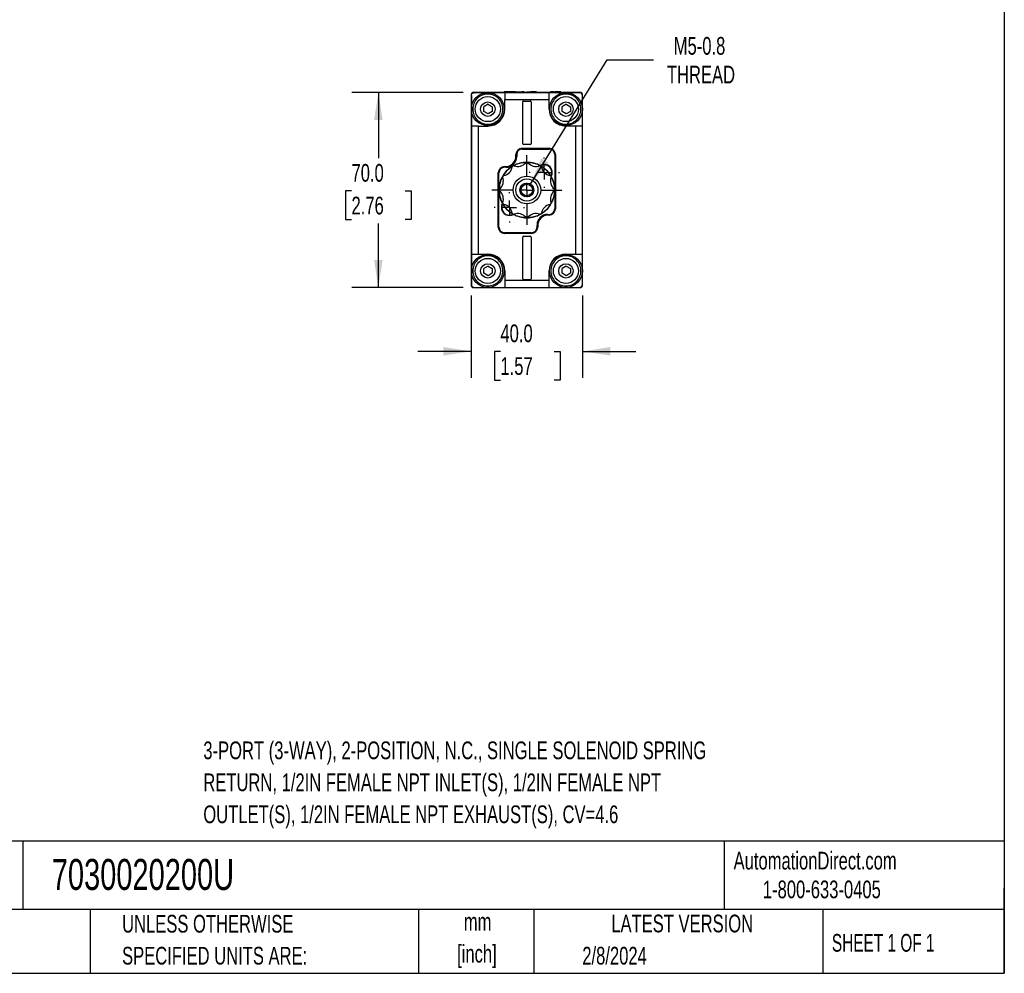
# Model space of a CAD drawing. Header units: millimetres. Extents: x 19 to 819, y 19 to 629.
# Tile 3 of 7: x 466 to 819, y 19 to 361. Entities that reach past the tile are written whole.
import ezdxf

# ---------------------------------------------------------------- set-up
doc = ezdxf.new("R2010")
doc.units = ezdxf.units.MM
doc.header["$LTSCALE"] = 3
doc.linetypes.add('CENTERX2', pattern=[20.32, 12.7, -2.54, 2.54, -2.54])
doc.layers.add('CENTER', color=40, linetype='CENTERX2')
doc.layers.add('DIMENSIONS', color=140, linetype='Continuous', lineweight=25)
doc.layers.add('TEXT', color=140, linetype='Continuous', lineweight=25)
doc.styles.add('SLDTEXTSTYLE0', font='TXT', dxfattribs={"width": 0.7})
doc.styles.add('SLDTEXTSTYLE1', font='TXT', dxfattribs={"width": 0.65})
doc.dimstyles.new('SLDDIMSTYLE2', dxfattribs={"dimtxt": 6.474023, "dimasz": 9.906, "dimexe": 0, "dimexo": 0.0625, "dimgap": 1.618506, "dimtad": 0, "dimtih": 1, "dimtoh": 1, "dimrnd": 1e-09, "dimzin": 4, "dimdsep": 46, "dimtxsty": 'SLDTEXTSTYLE0', "dimsah": 1, "dimcen": 0.09, "dimadec": 0, "dimazin": 1, "dimtfac": 1, "dimtmove": 0, "dimatfit": 0, "dimfxl": 0, "dimfrac": 2, "dimtolj": 1, "dimtzin": 12, "dimarcsym": 0})
doc.dimstyles.new('SLDDIMSTYLE3', dxfattribs={"dimtxt": 6.474023, "dimasz": 9.906, "dimexe": 0, "dimexo": 0.0625, "dimgap": 1.618506, "dimtad": 0, "dimtih": 1, "dimtoh": 1, "dimrnd": 1e-09, "dimzin": 4, "dimdsep": 46, "dimtxsty": 'SLDTEXTSTYLE0', "dimsah": 1, "dimcen": 0.09, "dimadec": 0, "dimazin": 1, "dimtfac": 1, "dimtofl": 0, "dimtmove": 0, "dimatfit": 3, "dimfxl": 0, "dimfrac": 2, "dimtolj": 1, "dimtzin": 12, "dimarcsym": 0})
doc.dimstyles.new('SLDDIMSTYLE4', dxfattribs={"dimtxt": 6.474023, "dimasz": 9.906, "dimexe": 0, "dimexo": 0.0625, "dimgap": 1.618506, "dimtad": 0, "dimtih": 1, "dimtoh": 1, "dimrnd": 1e-09, "dimzin": 12, "dimdsep": 46, "dimtxsty": 'SLDTEXTSTYLE0', "dimsah": 1, "dimcen": 0, "dimadec": 0, "dimazin": 3, "dimtfac": 1, "dimtofl": 0, "dimtmove": 0, "dimatfit": 3, "dimfxl": 0, "dimfrac": 2, "dimtolj": 1, "dimtzin": 12, "dimarcsym": 0})

# ---------------------------------------------------------------- blocks, each defined once
blk = doc.blocks.new('_D_9')
at = {"layer": 'DIMENSIONS'}
for p, q in [((627.96, 262.11), (627.96, 232.55)), ((667.96, 262.11), (667.96, 232.55)), ((627.96, 242.07), (608.91, 242.07)), ((638.48, 242.07), (636.31, 242.07)), ((636.31, 242.07), (636.31, 231.78)), ((657.72, 242.07), (659.89, 242.07)), ((659.89, 242.07), (659.89, 231.78)), ((667.96, 242.07), (687.01, 242.07)), ((636.31, 231.78), (638.48, 231.78)), ((659.89, 231.78), (657.72, 231.78))]:
    blk.add_line(p, q, dxfattribs=at)
for points in [[(627.96, 242.07), (618.06, 243.6), (618.06, 240.55)], [(667.96, 242.07), (677.87, 240.55), (677.87, 243.6)]]:
    blk.add_solid(points, dxfattribs=at)
at = {"layer": 'DIMENSIONS', "char_height": 6.35, "attachment_point": 1, "style": 'SLDTEXTSTYLE0'}
for s, insert in [('40.0', (638.48, 251.71)), ('1.57', (638.48, 239.97))]:
    blk.add_mtext(s, dxfattribs=dict(at, insert=insert))
blk = doc.blocks.new('_D_10')
at = {"layer": 'DIMENSIONS'}
for p, q in [((625.15, 334.92), (585.18, 334.92)), ((594.71, 334.92), (594.71, 311.36)), ((585.09, 299.62), (582.91, 299.62)), ((582.91, 299.62), (582.91, 289.34)), ((604.32, 299.62), (606.5, 299.62)), ((606.5, 299.62), (606.5, 289.34)), ((582.91, 289.34), (585.09, 289.34)), ((594.71, 264.92), (594.71, 287.89)), ((606.5, 289.34), (604.32, 289.34)), ((625.15, 264.92), (585.18, 264.92))]:
    blk.add_line(p, q, dxfattribs=at)
for points in [[(594.71, 334.92), (593.18, 325.02), (596.23, 325.02)], [(594.71, 264.92), (596.23, 274.83), (593.18, 274.83)]]:
    blk.add_solid(points, dxfattribs=at)
at = {"layer": 'DIMENSIONS', "char_height": 6.35, "attachment_point": 1, "style": 'SLDTEXTSTYLE0'}
for s, insert in [('70.0', (585.09, 309.26)), ('2.76', (585.09, 297.52))]:
    blk.add_mtext(s, dxfattribs=dict(at, insert=insert))
blk = doc.blocks.new('_D_11')
at = {"layer": 'DIMENSIONS'}
for p, q in [((649.27, 302.05), (676.74, 346.6)), ((676.74, 346.6), (693.4, 346.6))]:
    blk.add_line(p, q, dxfattribs=at)
blk.add_solid([(649.27, 302.05), (655.77, 309.69), (653.17, 311.29)], dxfattribs=at)
at = {"layer": 'DIMENSIONS', "char_height": 6.35, "attachment_point": 1, "style": 'SLDTEXTSTYLE0'}
for s, insert in [('M5-0.8', (700.62, 354.79)), ('THREAD', (698.17, 344.5))]:
    blk.add_mtext(s, dxfattribs=dict(at, insert=insert))
blk = doc.blocks.new('SW_CENTERMARKSYMBOL_3')
at = {"layer": 'CENTER', "color": 0}
for p, q in [((0, 5.08), (0, 12.54)), ((-5.08, 0), (-12.54, 0)), ((0, 0), (-2.54, 0)), ((0, 0), (0, 2.54)), ((0, 0), (0, -2.54)), ((0, 0), (2.54, 0)), ((5.08, 0), (12.54, 0)), ((0, -5.08), (0, -12.54))]:
    blk.add_line(p, q, dxfattribs=at)
blk = doc.blocks.new('SW_CENTERMARKSYMBOL_4')
at = {"layer": 'CENTER', "color": 0}
for p, q in [((0, 5.08), (0, 5.44)), ((-5.08, 0), (-5.44, 0)), ((0, 0), (-2.54, 0)), ((0, 0), (0, 2.54)), ((0, 0), (0, -2.54)), ((0, 0), (2.54, 0)), ((5.08, 0), (5.44, 0)), ((0, -5.08), (0, -5.44))]:
    blk.add_line(p, q, dxfattribs=at)
blk = doc.blocks.new('SW_CENTERMARKSYMBOL_5')
at = {"layer": 'CENTER', "color": 0}
for p, q in [((0, 5.08), (0, 5.44)), ((-5.08, 0), (-5.44, 0)), ((0, 0), (-2.54, 0)), ((0, 0), (0, 2.54)), ((0, 0), (0, -2.54)), ((0, 0), (2.54, 0)), ((5.08, 0), (5.44, 0)), ((0, -5.08), (0, -5.44))]:
    blk.add_line(p, q, dxfattribs=at)

msp = doc.modelspace()

# ---------------------------------------------------------------- linework, layer by layer
for p, q in [((627.962, 333.925), (627.962, 265.925)), ((639.872, 334.925), (628.962, 334.925)), ((640.012, 334.825), (633.962, 334.825)), ((639.872, 335.125), (639.872, 334.825)), ((640.525, 335.125), (639.872, 335.125)), ((655.912, 334.825), (640.012, 334.825)), ((640.012, 334.825), (640.012, 332.325)), ((640.012, 328.925), (640.012, 332.325)), ((640.012, 332.325), (655.912, 332.325)), ((640.525, 335.125), (640.525, 334.825)), ((641.526, 335.125), (640.525, 335.125)), ((641.526, 334.825), (641.526, 335.125)), ((641.922, 335.125), (641.526, 335.125)), ((641.922, 335.125), (641.922, 334.825)), ((642.924, 335.125), (641.922, 335.125)), ((642.924, 335.125), (642.924, 334.825)), ((643.576, 335.125), (642.924, 335.125)), ((643.576, 335.125), (643.576, 334.825)), ((643.728, 335.125), (643.576, 335.125)), ((643.728, 334.825), (643.728, 335.125)), ((643.728, 335.125), (646.276, 335.125)), ((646.276, 335.125), (646.276, 334.825)), ((646.475, 335.125), (646.276, 335.125)), ((646.475, 335.125), (646.475, 334.825)), ((647.034, 335.125), (646.475, 335.125)), ((647.034, 335.125), (647.034, 334.825)), ((647.917, 334.925), (647.034, 334.925)), ((647.917, 334.825), (647.917, 335.125)), ((647.917, 335.125), (648.826, 335.125)), ((648.826, 335.125), (648.826, 334.825)), ((648.826, 335.125), (649.235, 335.125)), ((649.235, 334.825), (649.235, 335.125)), ((651.462, 335.125), (649.235, 335.125)), ((651.462, 335.125), (651.462, 334.825)), ((656.472, 334.925), (651.462, 334.925)), ((655.912, 332.325), (655.912, 334.825)), ((661.962, 334.825), (655.912, 334.825)), ((655.912, 328.925), (655.912, 332.325)), ((656.472, 335.125), (656.472, 334.825)), ((656.472, 335.125), (656.472, 334.825)), ((657.639, 335.125), (656.472, 335.125)), ((656.472, 335.125), (656.472, 335.125)), ((657.639, 335.125), (657.639, 334.825)), ((657.639, 335.125), (658.131, 335.125)), ((658.131, 335.125), (658.131, 334.825)), ((658.613, 335.125), (658.131, 335.125)), ((658.613, 335.125), (658.613, 334.825)), ((660.062, 335.125), (658.613, 335.125)), ((660.062, 335.125), (660.062, 334.825)), ((660.13, 335.125), (660.062, 335.125)), ((660.13, 335.125), (660.13, 334.825)), ((666.962, 334.925), (660.13, 334.925)), ((667.962, 265.925), (667.962, 333.925)), ((628.062, 328.925), (628.062, 322.875)), ((634.062, 330.657), (632.562, 329.791)), ((632.562, 328.059), (632.562, 329.791)), ((634.062, 330.657), (635.562, 329.791)), ((635.562, 329.791), (635.562, 328.059)), ((646.462, 316.525), (646.462, 331.525)), ((646.762, 331.825), (649.162, 331.825)), ((649.462, 331.525), (649.462, 316.525)), ((662.062, 330.657), (660.562, 329.791)), ((660.562, 328.059), (660.562, 329.791)), ((662.062, 330.657), (663.562, 329.791)), ((663.562, 329.791), (663.562, 328.059)), ((667.862, 322.875), (667.862, 328.925)), ((634.062, 327.192), (632.562, 328.059)), ((635.562, 328.059), (634.062, 327.192)), ((662.062, 327.192), (660.562, 328.059)), ((663.562, 328.059), (662.062, 327.192)), ((628.062, 322.875), (628.062, 276.975)), ((630.562, 322.875), (628.062, 322.875)), ((630.562, 276.975), (630.562, 322.875)), ((630.562, 322.875), (633.962, 322.875)), ((665.362, 322.875), (661.962, 322.875)), ((665.362, 322.875), (665.362, 276.975)), ((667.862, 322.875), (665.362, 322.875)), ((667.862, 276.975), (667.862, 322.875)), ((646.312, 314.875), (655.962, 314.875)), ((646.312, 314.625), (655.962, 314.625)), ((649.162, 316.225), (646.762, 316.225)), ((644.062, 312.175), (644.062, 312.625)), ((644.312, 312.625), (644.312, 311.925)), ((657.962, 312.625), (657.962, 293.175)), ((658.212, 312.625), (658.212, 293.175)), ((639.962, 308.325), (640.212, 308.325)), ((640.462, 308.075), (639.962, 308.075)), ((637.712, 286.625), (637.712, 306.075)), ((637.962, 286.625), (637.962, 306.075)), ((655.462, 291.175), (655.962, 291.175)), ((655.962, 290.925), (655.712, 290.925)), ((651.612, 286.625), (651.612, 287.325)), ((651.862, 287.075), (651.862, 286.625)), ((649.612, 284.625), (639.962, 284.625)), ((649.612, 284.375), (639.962, 284.375)), ((646.462, 268.025), (646.462, 283.025)), ((646.762, 283.325), (649.162, 283.325)), ((649.462, 283.025), (649.462, 268.025)), ((628.062, 276.975), (630.562, 276.975)), ((628.062, 276.975), (628.062, 270.925)), ((630.562, 276.975), (633.962, 276.975)), ((661.962, 276.975), (665.362, 276.975)), ((665.362, 276.975), (667.862, 276.975)), ((667.862, 270.925), (667.862, 276.975)), ((634.062, 272.657), (632.562, 271.791)), ((634.062, 272.657), (635.562, 271.791)), ((662.062, 272.657), (660.562, 271.791)), ((662.062, 272.657), (663.562, 271.791)), ((632.562, 270.059), (632.562, 271.791)), ((634.062, 269.192), (632.562, 270.059)), ((635.562, 270.059), (634.062, 269.192)), ((635.562, 271.791), (635.562, 270.059)), ((640.012, 270.925), (640.012, 267.525)), ((655.912, 267.525), (655.912, 270.925)), ((660.562, 270.059), (660.562, 271.791)), ((662.062, 269.192), (660.562, 270.059)), ((663.562, 270.059), (662.062, 269.192)), ((663.562, 271.791), (663.562, 270.059)), ((628.962, 264.925), (666.962, 264.925)), ((633.962, 265.025), (640.012, 265.025)), ((655.912, 267.525), (640.012, 267.525)), ((640.012, 267.525), (640.012, 265.025)), ((640.012, 265.025), (655.912, 265.025)), ((649.162, 267.725), (646.762, 267.725)), ((655.912, 265.025), (655.912, 267.525)), ((655.912, 265.025), (661.962, 265.025))]:
    msp.add_line(p, q)
for centre, radius in [((633.962, 328.925), 5.9), ((633.962, 328.925), 4.493), ((661.962, 328.925), 5.9), ((661.962, 328.925), 4.493), ((633.962, 328.925), 2.587), ((661.962, 328.925), 2.587), ((647.962, 299.925), 10), ((647.962, 299.925), 4.95), ((647.962, 299.925), 3.97), ((647.962, 299.925), 2.5), ((647.962, 299.925), 2.067), ((633.962, 270.925), 5.9), ((633.962, 270.925), 4.493), ((661.962, 270.925), 5.9), ((661.962, 270.925), 4.493), ((633.962, 270.925), 2.587), ((661.962, 270.925), 2.587)]:
    msp.add_circle(centre, radius)
for centre, radius, start, end in [((628.962, 333.925), 1, 90, 180), ((666.962, 333.925), 1, 0, 90), ((633.962, 328.925), 6.05, 270, 0), ((646.762, 331.525), 0.3, 90, 180), ((649.162, 331.525), 0.3, 0, 90), ((661.962, 328.925), 6.05, 180, 270), ((646.312, 312.625), 2.25, 90, 180), ((646.312, 312.625), 2, 90, 180), ((646.762, 316.525), 0.3, 180, 270), ((649.162, 316.525), 0.3, 270, 0), ((655.962, 312.625), 2.25, 0, 90), ((655.962, 312.625), 2, 360, 90), ((640.212, 312.175), 3.85, 270, 0), ((640.462, 311.925), 3.85, 270, 0), ((639.962, 306.075), 2.25, 90, 180), ((639.962, 306.075), 2, 90, 180), ((647.962, 299.925), 9.95, 120.5282, 149.4718), ((639.045, 308.841), 3.75, 279.83151, 350.16849), ((643.233, 308.115), 0.5, 130.57093, 170.16849), ((647.962, 299.925), 9.95, 119.4718, 120.5282), ((647.962, 299.925), 9.95, 90.5282, 119.4718), ((643.233, 308.115), 0.5, 69.83151, 109.42907), ((644.698, 312.105), 3.75, 249.83151, 320.16849), ((647.962, 309.383), 0.5, 100.57093, 140.16849), ((647.962, 299.925), 9.95, 89.4718, 90.5282), ((647.962, 309.383), 0.5, 39.83151, 79.42907), ((647.962, 299.925), 9.95, 60.5282, 89.4718), ((651.226, 312.105), 3.75, 219.83151, 290.16849), ((652.691, 308.115), 0.5, 70.57093, 110.16849), ((654.212, 306.175), 2.9, 330.22758, 119.77242), ((647.962, 299.925), 9.95, 59.4718, 60.5282), ((654.212, 306.175), 2.75, 332.12237, 117.87763), ((652.691, 308.115), 0.5, 9.83151, 49.42907), ((647.962, 299.925), 9.95, 30.5282, 59.4718), ((656.879, 308.841), 3.75, 189.83151, 260.16849), ((647.962, 299.925), 9.95, 150.5282, 179.4718), ((635.782, 303.188), 3.75, 309.83151, 20.16849), ((639.771, 304.654), 0.5, 160.57093, 200.16849), ((647.962, 299.925), 9.95, 149.4718, 150.5282), ((639.771, 304.654), 0.5, 99.83151, 139.42907), ((655.078, 306.675), 0.25, 3.13355, 83.84224), ((656.153, 304.654), 0.5, 40.57093, 80.16849), ((660.142, 303.188), 3.75, 159.83151, 230.16849), ((647.962, 299.925), 9.95, 29.4718, 30.5282), ((656.153, 304.654), 0.5, 339.83151, 19.42907), ((647.962, 299.925), 9.95, 0.5282, 29.4718), ((638.504, 299.925), 0.5, 129.83151, 169.42907), ((657.42, 299.925), 0.5, 10.57093, 50.16849), ((647.962, 299.925), 9.95, 179.4718, 180.5282), ((638.504, 299.925), 0.5, 190.57093, 230.16849), ((647.962, 299.925), 9.95, 180.5282, 209.4718), ((635.782, 296.661), 3.75, 339.83151, 50.16849), ((660.142, 296.661), 3.75, 129.83151, 200.16849), ((647.962, 299.925), 9.95, 330.5282, 359.4718), ((657.42, 299.925), 0.5, 309.83151, 349.42907), ((647.962, 299.925), 9.95, 359.4718, 0.5282), ((641.712, 293.675), 2.9, 150.22758, 180), ((641.712, 293.675), 2.9, 180, 299.77242), ((641.712, 293.675), 2.75, 152.12237, 180), ((641.712, 293.675), 2.75, 180, 297.87763), ((639.771, 295.196), 0.5, 159.83151, 199.42907), ((647.962, 299.925), 9.95, 209.4718, 210.5282), ((639.771, 295.196), 0.5, 220.57093, 260.16849), ((647.962, 299.925), 9.95, 210.5282, 239.4718), ((639.045, 291.008), 3.75, 9.83151, 80.16849), ((640.846, 293.175), 0.25, 183.13355, 263.84224), ((647.962, 299.925), 9.95, 300.5282, 329.4718), ((656.879, 291.008), 3.75, 99.83151, 170.16849), ((655.962, 293.175), 2.25, 270, 360), ((655.962, 293.175), 2, 270, 0), ((656.153, 295.196), 0.5, 279.83151, 319.42907), ((647.962, 299.925), 9.95, 329.4718, 330.5282), ((656.153, 295.196), 0.5, 340.57093, 20.16849), ((643.233, 291.734), 0.5, 189.83151, 229.42907), ((647.962, 299.925), 9.95, 239.4718, 240.5282), ((643.233, 291.734), 0.5, 250.57093, 290.16849), ((647.962, 299.925), 9.95, 240.5282, 269.4718), ((644.698, 287.744), 3.75, 39.83151, 110.16849), ((647.962, 290.466), 0.5, 219.83151, 259.42907), ((647.962, 299.925), 9.95, 269.4718, 270.5282), ((647.962, 299.925), 9.95, 270.5282, 299.4718), ((647.962, 290.466), 0.5, 280.57093, 320.16849), ((651.226, 287.744), 3.75, 69.83151, 140.16849), ((655.462, 287.325), 3.85, 90, 180), ((655.712, 287.075), 3.85, 90, 180), ((652.691, 291.734), 0.5, 249.83151, 289.42907), ((647.962, 299.925), 9.95, 299.4718, 300.5282), ((652.691, 291.734), 0.5, 310.57093, 350.16849), ((639.962, 286.625), 2.25, 180, 270), ((639.962, 286.625), 2, 180, 270), ((649.612, 286.625), 2.25, 270, 360), ((649.612, 286.625), 2, 270, 0), ((646.762, 283.025), 0.3, 90, 180), ((649.162, 283.025), 0.3, 360, 90), ((633.962, 270.925), 6.05, 0, 90), ((661.962, 270.925), 6.05, 90, 180), ((628.962, 265.925), 1, 180, 270), ((646.762, 268.025), 0.3, 180, 270), ((649.162, 268.025), 0.3, 270, 0), ((666.962, 265.925), 1, 270, 360)]:
    msp.add_arc(centre, radius, start, end)
for points, knots in [([(628.062, 333.825), (628.062, 333.943), (628.083, 334.068), (628.179, 334.312), (628.255, 334.432), (628.452, 334.629), (628.573, 334.707), (628.818, 334.803), (628.943, 334.825), (629.062, 334.825)], [0, 0, 0, 0, 0.25, 0.25, 0.5, 0.5, 0.75, 0.75, 1, 1, 1, 1]), ([(628.062, 333.825), (628.062, 333.081), (628.062, 332.316), (628.062, 331.093), (628.062, 330.668), (628.062, 329.807), (628.062, 329.369), (628.062, 328.925)], [0, 0, 0, 0, 0.5, 0.5, 0.75, 0.75, 1, 1, 1, 1]), ([(639.362, 328.925), (639.362, 330.357), (638.793, 331.73), (636.768, 333.756), (635.394, 334.325), (632.53, 334.325), (631.156, 333.756), (629.131, 331.73), (628.562, 330.357), (628.562, 328.925)], [0, 0, 0, 0, 0.25, 0.25, 0.5, 0.5, 0.75, 0.75, 1, 1, 1, 1]), ([(633.962, 334.825), (633.517, 334.825), (633.081, 334.825), (632.224, 334.825), (631.8, 334.825), (630.572, 334.825), (629.806, 334.825), (629.062, 334.825)], [0, 0, 0, 0, 0.25, 0.25, 0.5, 0.5, 1, 1, 1, 1]), ([(667.362, 328.925), (667.362, 330.357), (666.793, 331.73), (664.768, 333.756), (663.394, 334.325), (660.53, 334.325), (659.156, 333.756), (657.131, 331.73), (656.562, 330.357), (656.562, 328.925)], [0, 0, 0, 0, 0.25, 0.25, 0.5, 0.5, 0.75, 0.75, 1, 1, 1, 1]), ([(666.862, 334.825), (666.119, 334.825), (665.354, 334.825), (664.13, 334.825), (663.705, 334.825), (662.844, 334.825), (662.407, 334.825), (661.962, 334.825)], [0, 0, 0, 0, 0.5, 0.5, 0.75, 0.75, 1, 1, 1, 1]), ([(667.862, 333.825), (667.862, 333.943), (667.841, 334.068), (667.745, 334.312), (667.669, 334.432), (667.472, 334.629), (667.351, 334.707), (667.106, 334.803), (666.981, 334.825), (666.862, 334.825)], [0, 0, 0, 0, 0.25, 0.25, 0.5, 0.5, 0.75, 0.75, 1, 1, 1, 1]), ([(667.862, 328.925), (667.862, 329.369), (667.862, 329.805), (667.862, 330.663), (667.862, 331.087), (667.862, 332.315), (667.862, 333.081), (667.862, 333.825)], [0, 0, 0, 0, 0.25, 0.25, 0.5, 0.5, 1, 1, 1, 1]), ([(628.562, 328.925), (628.562, 327.492), (629.131, 326.119), (631.156, 324.094), (632.53, 323.525), (635.394, 323.525), (636.768, 324.094), (638.793, 326.119), (639.362, 327.492), (639.362, 328.925)], [0, 0, 0, 0, 0.25, 0.25, 0.5, 0.5, 0.75, 0.75, 1, 1, 1, 1]), ([(656.562, 328.925), (656.562, 327.492), (657.131, 326.119), (659.156, 324.094), (660.53, 323.525), (663.394, 323.525), (664.768, 324.094), (666.793, 326.119), (667.362, 327.492), (667.362, 328.925)], [0, 0, 0, 0, 0.25, 0.25, 0.5, 0.5, 0.75, 0.75, 1, 1, 1, 1]), ([(639.362, 270.925), (639.362, 272.357), (638.793, 273.73), (636.768, 275.756), (635.394, 276.325), (632.53, 276.325), (631.156, 275.756), (629.131, 273.73), (628.562, 272.357), (628.562, 270.925)], [0, 0, 0, 0, 0.25, 0.25, 0.5, 0.5, 0.75, 0.75, 1, 1, 1, 1]), ([(667.362, 270.925), (667.362, 272.357), (666.793, 273.73), (664.768, 275.756), (663.394, 276.325), (660.53, 276.325), (659.156, 275.756), (657.131, 273.73), (656.562, 272.357), (656.562, 270.925)], [0, 0, 0, 0, 0.25, 0.25, 0.5, 0.5, 0.75, 0.75, 1, 1, 1, 1]), ([(628.062, 270.925), (628.062, 270.48), (628.062, 270.044), (628.062, 269.186), (628.062, 268.762), (628.062, 267.534), (628.062, 266.768), (628.062, 266.025)], [0, 0, 0, 0, 0.25, 0.25, 0.5, 0.5, 1, 1, 1, 1]), ([(628.562, 270.925), (628.562, 269.492), (629.131, 268.119), (631.156, 266.094), (632.53, 265.525), (635.394, 265.525), (636.768, 266.094), (638.793, 268.119), (639.362, 269.492), (639.362, 270.925)], [0, 0, 0, 0, 0.25, 0.25, 0.5, 0.5, 0.75, 0.75, 1, 1, 1, 1]), ([(656.562, 270.925), (656.562, 269.492), (657.131, 268.119), (659.156, 266.094), (660.53, 265.525), (663.394, 265.525), (664.768, 266.094), (666.793, 268.119), (667.362, 269.492), (667.362, 270.925)], [0, 0, 0, 0, 0.25, 0.25, 0.5, 0.5, 0.75, 0.75, 1, 1, 1, 1]), ([(667.862, 266.025), (667.862, 266.768), (667.862, 267.533), (667.862, 268.756), (667.862, 269.181), (667.862, 270.043), (667.862, 270.48), (667.862, 270.925)], [0, 0, 0, 0, 0.5, 0.5, 0.75, 0.75, 1, 1, 1, 1]), ([(628.062, 266.025), (628.062, 265.906), (628.083, 265.782), (628.179, 265.537), (628.255, 265.417), (628.452, 265.22), (628.573, 265.142), (628.818, 265.046), (628.943, 265.025), (629.062, 265.025)], [0, 0, 0, 0, 0.25, 0.25, 0.5, 0.5, 0.75, 0.75, 1, 1, 1, 1]), ([(629.062, 265.025), (629.805, 265.025), (630.57, 265.025), (631.794, 265.025), (632.219, 265.025), (633.08, 265.025), (633.517, 265.025), (633.962, 265.025)], [0, 0, 0, 0, 0.5, 0.5, 0.75, 0.75, 1, 1, 1, 1]), ([(661.962, 265.025), (662.407, 265.025), (662.843, 265.025), (663.7, 265.025), (664.124, 265.025), (665.352, 265.025), (666.118, 265.025), (666.862, 265.025)], [0, 0, 0, 0, 0.25, 0.25, 0.5, 0.5, 1, 1, 1, 1]), ([(666.862, 265.025), (666.98, 265.025), (667.105, 265.046), (667.35, 265.142), (667.469, 265.218), (667.667, 265.415), (667.744, 265.535), (667.841, 265.781), (667.862, 265.906), (667.862, 266.025)], [0, 0, 0, 0, 0.25, 0.25, 0.5, 0.5, 0.75, 0.75, 1, 1, 1, 1])]:
    msp.add_open_spline(points, degree=3, knots=knots)
at = {"layer": 'TEXT'}
for p, q in [((819.15, 628.65), (819.15, 19.05)), ((819.15, 66.378), (19.05, 66.378)), ((467.277, 66.378), (467.277, 41.91)), ((718.726, 66.378), (718.726, 41.91)), ((819.15, 19.05), (819.15, 49.53)), ((819.15, 41.91), (19.05, 41.91)), ((491.341, 41.91), (491.341, 19.05)), ((609.073, 41.91), (609.073, 19.05)), ((650.436, 41.91), (650.436, 19.05)), ((754.046, 41.91), (754.046, 19.05)), ((19.05, 19.05), (819.15, 19.05))]:
    msp.add_line(p, q, dxfattribs=at)

# ---------------------------------------------------------------- block references
at = {"layer": 'CENTER'}
for name, p in [('SW_CENTERMARKSYMBOL_3', (647.962, 299.925)), ('SW_CENTERMARKSYMBOL_4', (654.212, 306.175)), ('SW_CENTERMARKSYMBOL_5', (641.712, 293.675))]:
    msp.add_blockref(name, p, dxfattribs=at)

# ---------------------------------------------------------------- texts
at = {"layer": 'TEXT'}
for s, insert, char_height, attachment_point, style in [('3-PORT (3-WAY), 2-POSITION, N.C., SINGLE SOLENOID SPRING', (531.952, 102.175), 6.35, 1, 'SLDTEXTSTYLE0'), ('RETURN, 1/2IN FEMALE NPT INLET(S), 1/2IN FEMALE NPT', (531.952, 90.709), 6.35, 1, 'SLDTEXTSTYLE0'), ('OUTLET(S), 1/2IN FEMALE NPT EXHAUST(S), CV=4.6', (531.952, 79.242), 6.35, 1, 'SLDTEXTSTYLE0'), ('7030020200U', (477.623, 60.056), 11.1125, 1, 'SLDTEXTSTYLE0'), ('AutomationDirect.com', (722.085, 62.63), 6.35, 1, 'SLDTEXTSTYLE0'), ('1-800-633-0405', (732.575, 52.311), 6.35, 1, 'SLDTEXTSTYLE0'), ('UNLESS OTHERWISE', (502.824, 40.002), 6.35, 1, 'SLDTEXTSTYLE0'), ('mm', (630.297, 40.723), 6.35, 2, 'SLDTEXTSTYLE0'), ('LATEST VERSION', (703.656, 40.092), 6.35, 2, 'SLDTEXTSTYLE0'), ('SHEET 1 OF 1', (757.324, 33.154), 6.35, 1, 'SLDTEXTSTYLE1'), ('SPECIFIED UNITS ARE:', (502.824, 28.535), 6.35, 1, 'SLDTEXTSTYLE0'), ('[inch]', (630.045, 29.257), 6.35, 2, 'SLDTEXTSTYLE0'), ('2/8/2024', (667.838, 28.54), 6.35, 1, 'SLDTEXTSTYLE0')]:
    msp.add_mtext(s, dxfattribs=dict(at, insert=insert, char_height=char_height, attachment_point=attachment_point, style=style))

# ---------------------------------------------------------------- dimensions: what is measured, and where the dimension line sits
at = {"layer": 'DIMENSIONS'}
dim = msp.add_diameter_dim_2p(p1=(646.65, 297.796), p2=(649.274, 302.053), text='M5-0.8\\PTHREAD', dimstyle='SLDDIMSTYLE4', override={"dimpost": '<>'}, dxfattribs=at)
dim.commit()
dim.dimension.update_dxf_attribs({"geometry": '_D_11', "text_midpoint": (715.735, 346.604), "dimtype": 163})
dim = msp.add_linear_dim(base=(594.706, 334.925), p1=(628.962, 264.925), p2=(628.962, 334.925), angle=90, dimstyle='SLDDIMSTYLE3', dxfattribs=at)
dim.commit()
dim.dimension.update_dxf_attribs({"geometry": '_D_10', "text_midpoint": (594.706, 299.625), "dimtype": 160})
dim = msp.add_linear_dim(base=(667.962, 242.071), p1=(627.962, 265.925), p2=(667.962, 265.925), dimstyle='SLDDIMSTYLE2', dxfattribs=at)
dim.commit()
dim.dimension.update_dxf_attribs({"geometry": '_D_9', "text_midpoint": (648.101, 242.071), "dimtype": 160})

doc.saveas('drawing.dxf')
